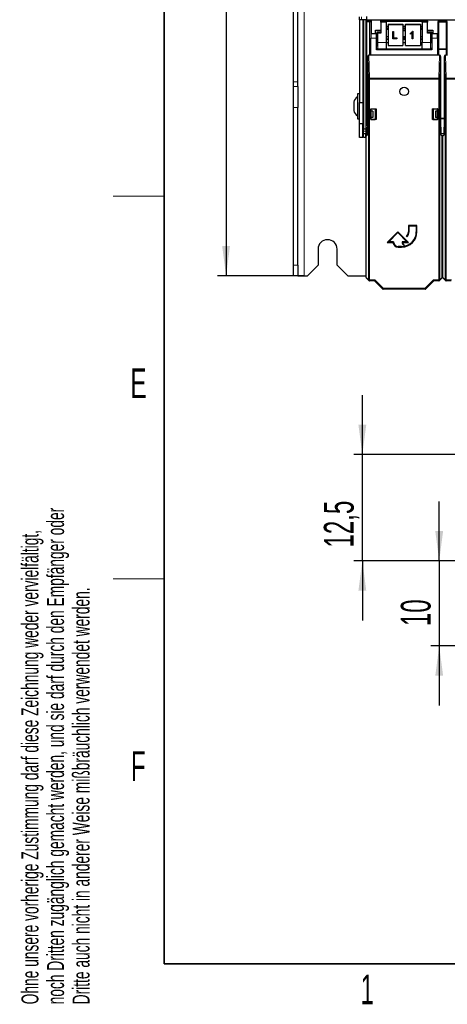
# Model space of a CAD drawing. Header units: millimetres. Extents: x 5 to 418, y 2 to 292.
# Tile 1 of 50: x 9 to 59, y 7 to 123. Entities that reach past the tile are written whole.
import ezdxf

# ---------------------------------------------------------------- set-up
doc = ezdxf.new("R2010")
doc.units = ezdxf.units.MM
doc.layers.add('SLD-0', color=7, linetype='Continuous')
doc.styles.add('SLDTEXTSTYLE1', font='TXT', dxfattribs={"width": 0.605})
doc.dimstyles.new('SLDDIMSTYLE0', dxfattribs={"dimtxt": 3.5, "dimasz": 3.5, "dimexe": 0, "dimexo": 0.0625, "dimgap": 0.875, "dimtad": 1, "dimlfac": 4, "dimrnd": 1e-09, "dimzin": 12, "dimdsep": 46, "dimtxsty": 'SLDTEXTSTYLE1', "dimsah": 1, "dimcen": 0.09, "dimadec": 0, "dimazin": 3, "dimtfac": 1, "dimtofl": 0, "dimtmove": 0, "dimatfit": 3, "dimfxl": 1, "dimfrac": 2, "dimtolj": 1, "dimtzin": 12, "dimarcsym": 0})
doc.dimstyles.new('SLDDIMSTYLE2', dxfattribs={"dimtxt": 3.5, "dimasz": 3.5, "dimexe": 0, "dimexo": 0.0625, "dimgap": 0.875, "dimtad": 1, "dimrnd": 1e-09, "dimzin": 12, "dimdsep": 46, "dimtxsty": 'SLDTEXTSTYLE1', "dimsah": 1, "dimcen": 0.09, "dimadec": 0, "dimazin": 3, "dimtfac": 1, "dimtmove": 0, "dimatfit": 0, "dimfxl": 1, "dimfrac": 2, "dimtolj": 1, "dimtzin": 12, "dimarcsym": 0})

# ---------------------------------------------------------------- blocks, each defined once
blk = doc.blocks.new('SW_NOTE_0_2')
at = {"layer": 'SLD-0', "color": 0, "char_height": 2, "attachment_point": 1, "rotation": 90, "style": 'SLDTEXTSTYLE1'}
for s, insert in [('noch Dritten zugänglich gemacht werden, und sie darf durch den Empfänger oder', (0.42, 0)), ('Ohne unsere vorherige Zustimmung darf diese Zeichnung weder vervielfältigt,', (-2.58, 0)), ('Dritte auch nicht in anderer Weise mißbräuchlich verwendet werden.', (3.42, 0))]:
    blk.add_mtext(s, dxfattribs=dict(at, insert=insert))
blk = doc.blocks.new('_D_1')
at = {"layer": 'SLD-0', "color": 7}
for p, q in [((42.45, 242.88), (32.27, 242.88)), ((33.27, 242.88), (33.27, 92.88)), ((42.45, 92.88), (32.27, 92.88))]:
    blk.add_line(p, q, dxfattribs=at)
for points in [[(33.27, 242.88), (32.81, 239.38), (33.73, 239.38)], [(33.27, 92.88), (33.73, 96.38), (32.81, 96.38)]]:
    blk.add_solid(points, dxfattribs=at)
at = {"layer": 'SLD-0', "color": 7, "insert": (28.76, 163.87), "char_height": 3.5, "attachment_point": 1, "rotation": 90, "style": 'SLDTEXTSTYLE1'}
blk.add_mtext('600', dxfattribs=at)
blk = doc.blocks.new('_D_11')
at = {"layer": 'SLD-0', "color": 7}
for p, q in [((49.28, 71.87), (49.28, 78.87)), ((65.19, 71.87), (48.28, 71.87)), ((49.28, 59.37), (49.28, 71.87)), ((79.02, 59.37), (48.28, 59.37)), ((49.28, 59.37), (49.28, 52.37))]:
    blk.add_line(p, q, dxfattribs=at)
for points in [[(49.28, 71.87), (49.74, 75.37), (48.82, 75.37)], [(49.28, 59.37), (48.82, 55.87), (49.74, 55.87)]]:
    blk.add_solid(points, dxfattribs=at)
at = {"layer": 'SLD-0', "color": 7, "insert": (44.76, 60.94), "char_height": 3.5, "attachment_point": 1, "rotation": 90, "style": 'SLDTEXTSTYLE1'}
blk.add_mtext('12,5', dxfattribs=at)
blk = doc.blocks.new('_D_12')
at = {"layer": 'SLD-0', "color": 7}
for p, q in [((58.31, 59.37), (58.31, 66.37)), ((79.02, 59.37), (57.31, 59.37)), ((58.31, 59.37), (58.31, 49.37)), ((79.02, 49.37), (57.31, 49.37)), ((58.31, 49.37), (58.31, 42.37))]:
    blk.add_line(p, q, dxfattribs=at)
for points in [[(58.31, 59.37), (58.77, 62.87), (57.85, 62.87)], [(58.31, 49.37), (57.85, 45.87), (58.77, 45.87)]]:
    blk.add_solid(points, dxfattribs=at)
at = {"layer": 'SLD-0', "color": 7, "insert": (53.8, 51.7), "char_height": 3.5, "attachment_point": 1, "rotation": 90, "style": 'SLDTEXTSTYLE1'}
blk.add_mtext('10', dxfattribs=at)

msp = doc.modelspace()

# ---------------------------------------------------------------- linework, layer by layer
at = {"color": 7, "linetype": 'Continuous', "lineweight": 18}
for p, q in [((42.4461, 92.8814), (42.4461, 242.8815)), ((49.1961, 123.3315), (49.1961, 122.9565)), ((49.7501, 122.8596), (50.2607, 122.8596)), ((50.1357, 122.7346), (49.7506, 122.7346)), ((50.1357, 118.8142), (50.1357, 122.7346)), ((50.2607, 122.8596), (50.2607, 118.8142)), ((51.4679, 122.8312), (52.0711, 122.8312)), ((52.0711, 122.7062), (51.4701, 122.7062)), ((56.3211, 122.8312), (56.9242, 122.8312)), ((56.9221, 122.7062), (56.3211, 122.7062)), ((58.1554, 122.7062), (58.1336, 122.7281)), ((58.1554, 119.5749), (58.1554, 122.7062)), ((58.1554, 122.7062), (58.2804, 122.7062)), ((58.2585, 122.8531), (58.2804, 122.8312)), ((58.2804, 122.7062), (58.2804, 122.8312)), ((58.2804, 122.8312), (59.1117, 122.8312)), ((58.2804, 122.7062), (58.2804, 119.5771)), ((59.1117, 122.7062), (58.2804, 122.7062)), ((59.1117, 122.8312), (59.1336, 122.8531)), ((59.1117, 122.7062), (59.1117, 122.8312)), ((59.1117, 119.5771), (59.1117, 122.7062)), ((59.1117, 122.7062), (59.2367, 122.7062)), ((59.2586, 122.7281), (59.2367, 122.7062)), ((59.2367, 122.7062), (59.2367, 119.5749)), ((52.0711, 122.036), (52.2961, 122.036)), ((54.0461, 122.036), (54.3461, 122.036)), ((56.0961, 122.036), (56.3211, 122.036)), ((50.9461, 120.8142), (50.2711, 120.8142)), ((50.9679, 121.5312), (51.4679, 121.5312)), ((50.9679, 120.3141), (50.9679, 121.5312)), ((51.4701, 121.4062), (51.0929, 121.4062)), ((51.0929, 121.4062), (51.0929, 120.3141)), ((52.0711, 120.681), (52.2961, 120.681)), ((54.0461, 120.681), (54.3461, 120.681)), ((56.0961, 120.681), (56.3211, 120.681)), ((57.2992, 121.4062), (56.9221, 121.4062)), ((56.9242, 121.5312), (57.4242, 121.5312)), ((57.2992, 120.3141), (57.2992, 121.4062)), ((57.4242, 121.5312), (57.4242, 120.3141)), ((58.1211, 120.8142), (57.4461, 120.8142)), ((50.9461, 119.6781), (50.9572, 119.6892)), ((51.0929, 120.3141), (50.9679, 120.3141)), ((51.0822, 119.5642), (51.071, 119.5531)), ((52.0711, 119.5642), (51.0822, 119.5642)), ((51.0929, 120.3141), (52.0711, 120.3141)), ((56.3211, 120.3141), (57.2992, 120.3141)), ((57.3099, 119.5642), (56.3211, 119.5642)), ((57.4242, 120.3141), (57.2992, 120.3141)), ((57.3211, 119.5531), (57.3099, 119.5642)), ((57.4349, 119.6892), (57.4461, 119.6781)), ((58.1314, 118.8142), (58.1314, 119.5312)), ((58.2564, 119.5291), (58.2564, 118.8142)), ((59.1357, 118.8142), (59.1357, 119.5291)), ((59.2607, 119.5312), (59.2607, 118.8142)), ((50.037, 118.8142), (50.1188, 116.1079)), ((58.2733, 116.1079), (58.3551, 118.8142)), ((59.037, 118.8142), (59.1188, 116.1079)), ((49.9938, 92.4165), (49.9938, 115.9996)), ((50.1188, 115.9996), (49.9938, 115.9996)), ((50.1188, 115.9996), (50.1188, 116.1079)), ((50.1188, 116.1079), (58.2733, 116.1079)), ((50.1188, 115.9996), (50.1188, 92.4165)), ((58.2733, 115.9996), (50.1188, 115.9996)), ((58.2733, 115.9996), (58.2733, 116.1079)), ((58.2733, 92.4165), (58.2733, 115.9996)), ((58.2733, 115.9996), (58.3983, 115.9996)), ((58.3983, 115.9996), (58.3983, 92.4165)), ((59.1188, 115.9996), (58.9938, 115.9996)), ((58.9938, 92.4165), (58.9938, 115.9996)), ((59.1188, 115.9996), (59.1188, 116.1079)), ((59.1188, 116.1079), (67.2733, 116.1079)), ((59.1188, 115.9996), (59.1188, 92.4165)), ((67.2733, 115.9996), (59.1188, 115.9996)), ((41.6961, 115.6824), (41.1961, 115.6824)), ((41.1961, 115.1222), (41.6961, 115.1222)), ((41.6961, 112.6601), (41.1961, 112.6601)), ((49.9131, 111.3448), (49.7504, 111.3448)), ((49.7506, 111.4332), (49.9131, 111.4332)), ((58.479, 111.4332), (58.9131, 111.4332)), ((58.9131, 111.3448), (58.479, 111.3448)), ((49.3961, 109.8815), (49.6961, 109.8815)), ((49.6461, 109.6315), (49.6461, 109.1314)), ((49.8826, 109.5671), (49.7425, 109.5671)), ((49.7428, 109.6037), (49.8832, 109.6037)), ((58.5089, 109.6037), (58.8832, 109.6037)), ((58.8826, 109.5671), (58.5095, 109.5671)), ((41.1961, 94.1314), (41.6961, 94.1314)), ((49.7211, 92.6893), (49.9938, 92.4165)), ((58.3983, 92.4165), (58.6711, 92.6893)), ((58.7211, 92.6893), (58.9938, 92.4165)), ((49.9938, 92.4165), (50.1188, 92.4165)), ((50.1188, 92.4165), (50.7613, 92.4165)), ((50.1188, 92.2915), (50.1188, 92.4165)), ((50.7613, 92.4165), (51.7364, 91.4414)), ((51.7364, 91.4414), (56.6557, 91.4414)), ((51.7364, 91.3165), (51.7364, 91.4414)), ((56.6557, 91.4414), (57.6308, 92.4165)), ((56.6557, 91.3165), (56.6557, 91.4414)), ((57.6308, 92.4165), (58.2733, 92.4165)), ((58.2733, 92.4165), (58.3983, 92.4165)), ((58.2733, 92.4165), (58.2733, 92.2915)), ((58.9938, 92.4165), (59.1188, 92.4165)), ((59.1188, 92.4165), (59.7613, 92.4165)), ((59.1188, 92.2915), (59.1188, 92.4165))]:
    msp.add_line(p, q, dxfattribs=at)
at = {"color": 7, "linetype": 'Continuous', "lineweight": 25}
for p, q in [((41.1961, 115.6824), (41.1961, 125.5305)), ((41.6961, 115.6824), (41.6961, 125.5305)), ((48.9461, 122.9565), (48.9461, 123.3315)), ((49.1961, 122.9565), (48.9461, 122.9565)), ((48.9461, 122.9565), (48.9461, 113.2565)), ((49.8211, 122.9565), (49.1961, 122.9565)), ((49.3211, 122.9565), (49.3211, 113.2565)), ((49.3961, 122.9565), (49.3961, 110.1314)), ((49.6961, 122.9565), (49.6961, 109.3815)), ((49.7446, 122.9565), (49.7446, 122.8815)), ((49.7446, 122.8815), (49.7501, 122.8596)), ((50.2826, 122.8815), (49.7446, 122.8815)), ((49.7506, 122.7346), (49.7506, 111.4332)), ((49.8211, 122.9565), (49.8211, 123.3489)), ((49.8211, 122.9565), (91.2711, 122.9565)), ((50.2607, 122.8596), (50.2826, 122.8815)), ((50.2826, 122.8815), (50.2826, 122.9565)), ((50.3086, 122.9565), (50.3086, 121.3142)), ((51.4461, 122.8531), (51.4461, 121.7791)), ((51.4679, 122.8312), (51.4461, 122.8531)), ((56.9461, 122.8531), (51.4461, 122.8531)), ((51.4701, 122.7062), (51.4701, 121.4062)), ((52.0711, 122.8335), (56.3211, 122.8335)), ((52.0711, 122.8335), (52.0711, 122.8312)), ((52.0711, 122.8312), (52.0711, 122.7062)), ((52.0711, 122.7062), (52.0711, 120.3141)), ((56.3211, 122.8335), (56.3211, 122.8312)), ((56.3211, 122.7062), (56.3211, 122.8312)), ((56.3211, 122.7062), (56.3211, 120.3141)), ((56.9221, 121.4062), (56.9221, 122.7062)), ((56.9242, 122.8312), (56.9461, 122.8531)), ((56.9461, 121.7791), (56.9461, 122.8531)), ((58.1336, 122.7281), (58.1336, 119.5531)), ((59.1336, 122.8531), (58.2585, 122.8531)), ((59.2586, 119.5531), (59.2586, 122.7281)), ((50.8211, 121.7791), (51.4461, 121.7791)), ((50.8211, 121.3142), (50.8211, 121.7791)), ((51.4461, 121.7791), (51.4461, 121.5531)), ((51.4679, 121.5312), (51.4461, 121.5531)), ((51.4461, 121.5531), (51.4461, 121.5352)), ((52.0711, 122.2334), (52.2961, 122.2334)), ((52.0711, 122.033), (52.2961, 122.033)), ((52.0711, 121.8608), (52.2961, 121.8608)), ((52.2961, 122.4595), (52.2961, 122.4161)), ((52.2961, 122.4595), (54.0461, 122.4595)), ((52.2961, 122.4161), (54.0461, 122.4161)), ((52.2961, 122.4161), (52.2961, 119.9541)), ((52.859, 121.6209), (52.9499, 121.6209)), ((52.859, 121.6204), (52.859, 121.6209)), ((52.859, 120.7587), (52.859, 121.6204)), ((52.859, 121.6204), (52.9499, 121.6204)), ((52.9499, 121.6204), (52.9499, 121.6209)), ((52.9499, 121.6204), (52.9499, 120.8594)), ((54.0461, 122.4595), (54.0461, 122.4161)), ((54.0461, 122.4161), (54.0461, 119.9541)), ((54.0461, 122.2334), (54.3461, 122.2334)), ((54.0461, 122.033), (54.3461, 122.033)), ((54.3461, 121.9873), (54.0461, 121.9873)), ((54.3461, 121.8733), (54.0461, 121.8733)), ((54.0461, 121.7196), (54.3461, 121.7196)), ((54.3461, 122.4595), (56.0961, 122.4595)), ((54.3461, 122.4595), (54.3461, 122.4161)), ((54.3461, 122.4161), (56.0961, 122.4161)), ((54.3461, 119.9541), (54.3461, 122.4161)), ((55.1557, 121.6321), (55.2147, 121.6321)), ((55.1557, 121.6316), (55.1557, 121.6321)), ((55.1557, 121.6316), (55.2147, 121.6316)), ((55.2147, 121.6316), (55.2147, 121.6321)), ((55.2147, 121.6316), (55.2147, 120.7587)), ((56.0961, 122.4595), (56.0961, 122.4161)), ((56.0961, 122.4161), (56.0961, 119.9541)), ((56.0961, 122.2334), (56.3211, 122.2334)), ((56.0961, 122.033), (56.3211, 122.033)), ((56.0961, 121.8608), (56.3211, 121.8608)), ((56.9242, 121.5312), (56.9461, 121.5531)), ((56.9461, 121.5531), (56.9461, 121.7791)), ((56.9461, 121.7791), (57.5711, 121.7791)), ((56.9461, 121.5352), (56.9461, 121.5531)), ((57.5711, 121.7791), (57.5711, 121.3142)), ((50.2711, 118.8142), (50.2711, 120.8142)), ((50.9461, 121.3142), (50.2798, 121.3142)), ((50.9639, 121.3142), (50.9461, 121.3142)), ((50.9461, 120.8142), (50.9461, 121.3142)), ((50.9461, 119.4392), (50.9461, 120.8142)), ((50.9639, 121.5352), (50.9639, 120.8142)), ((50.9679, 121.5312), (50.9639, 121.5352)), ((51.4461, 121.5352), (50.9639, 121.5352)), ((52.2961, 120.9627), (52.0711, 120.9627)), ((52.2961, 120.6927), (52.0711, 120.6927)), ((53.3136, 120.7587), (52.859, 120.7587)), ((52.9499, 120.8599), (53.3136, 120.8599)), ((52.9499, 120.8594), (53.3136, 120.8594)), ((53.3136, 120.8594), (53.3136, 120.8599)), ((53.3136, 120.8594), (53.3136, 120.7587)), ((54.3461, 120.9627), (54.0461, 120.9627)), ((54.3461, 120.8677), (54.0461, 120.8677)), ((54.0461, 120.714), (54.3461, 120.714)), ((54.3461, 120.6927), (54.0461, 120.6927)), ((54.9419, 121.4078), (54.9419, 121.4082)), ((54.9419, 121.3071), (54.9419, 121.4078)), ((55.1238, 120.7587), (55.1238, 121.4414)), ((55.2147, 120.7587), (55.1238, 120.7587)), ((56.3211, 120.9627), (56.0961, 120.9627)), ((56.3211, 120.6927), (56.0961, 120.6927)), ((57.4282, 121.5352), (56.9461, 121.5352)), ((57.4242, 121.5312), (57.4282, 121.5352)), ((57.4282, 120.8142), (57.4282, 121.5352)), ((57.4461, 121.3142), (57.4282, 121.3142)), ((57.4461, 121.3142), (57.4461, 120.8142)), ((58.1123, 121.3142), (57.4461, 121.3142)), ((57.4461, 120.8142), (57.4461, 119.4392)), ((58.1211, 120.8142), (58.1211, 118.8142)), ((50.9461, 120.3142), (50.9552, 120.3142)), ((50.9461, 119.5531), (51.071, 119.5531)), ((57.4461, 119.4392), (50.9461, 119.4392)), ((51.071, 119.5531), (57.3211, 119.5531)), ((52.0711, 120.3141), (52.0711, 119.5642)), ((52.0711, 120.3099), (52.2961, 120.3099)), ((52.0711, 119.5642), (52.0711, 119.5627)), ((52.0711, 119.5627), (56.3211, 119.5627)), ((52.2961, 119.9541), (54.0461, 119.9541)), ((54.0461, 120.3099), (54.3461, 120.3099)), ((54.3461, 119.9541), (56.0961, 119.9541)), ((56.0961, 120.3099), (56.3211, 120.3099)), ((56.3211, 119.5642), (56.3211, 120.3141)), ((56.3211, 119.5642), (56.3211, 119.5627)), ((57.3211, 119.5531), (57.4461, 119.5531)), ((57.4369, 120.3142), (57.4461, 120.3142)), ((58.1211, 119.5531), (58.1336, 119.5531)), ((58.1314, 119.5312), (58.1211, 119.5416)), ((58.1554, 119.5749), (58.1336, 119.5531)), ((58.1336, 119.5531), (59.2586, 119.5531)), ((58.2564, 119.5291), (59.1357, 119.5291)), ((58.2804, 119.5771), (59.1117, 119.5771)), ((59.2367, 119.5749), (59.2586, 119.5531)), ((59.2586, 119.5531), (59.2711, 119.5531)), ((59.2711, 119.5416), (59.2607, 119.5312)), ((49.9938, 115.9996), (49.9131, 118.6711)), ((49.9131, 111.3142), (49.9131, 118.6711)), ((50.2711, 118.8142), (50.037, 118.8142)), ((58.1211, 118.8142), (50.2711, 118.8142)), ((58.3551, 118.8142), (58.1211, 118.8142)), ((58.479, 118.6711), (58.3983, 115.9996)), ((58.479, 118.6711), (58.479, 111.3142)), ((58.9938, 115.9996), (58.9131, 118.6711)), ((58.9131, 111.3142), (58.9131, 118.6711)), ((59.2711, 118.8142), (59.037, 118.8142)), ((41.1961, 115.1222), (41.1961, 115.6824)), ((41.1961, 112.6601), (41.1961, 115.1222)), ((41.6961, 115.1222), (41.6961, 115.6824)), ((41.6961, 115.1222), (41.6961, 112.6601)), ((48.9461, 114.2815), (48.6961, 114.2815)), ((48.6961, 114.2815), (48.6961, 111.3315)), ((41.1961, 94.1314), (41.1961, 112.6601)), ((41.6961, 94.1314), (41.6961, 112.6601)), ((48.2711, 113.3065), (48.2711, 112.3065)), ((48.9461, 113.2565), (49.3211, 113.2565)), ((48.9461, 110.7564), (48.9461, 113.2565)), ((49.3211, 113.2565), (49.3211, 110.7564)), ((50.2611, 112.5242), (50.2694, 112.5159)), ((50.2611, 112.5242), (50.886, 112.5242)), ((50.2611, 111.2542), (50.2611, 112.5242)), ((50.2711, 112.5159), (50.2694, 112.5159)), ((50.2694, 112.5159), (50.2694, 111.3142)), ((50.2711, 112.5159), (50.2966, 112.5134)), ((50.283, 112.5065), (50.2905, 112.514)), ((50.283, 112.5065), (50.283, 112.2565)), ((50.2966, 112.5134), (50.7835, 112.5142)), ((50.2966, 112.2565), (50.2966, 112.5134)), ((50.7835, 112.5142), (50.8291, 112.5234)), ((50.7835, 112.5142), (50.7835, 111.2642)), ((50.8291, 112.5234), (50.8852, 112.5234)), ((50.886, 112.5242), (50.8852, 112.5234)), ((50.8852, 112.5234), (50.8852, 111.2551)), ((50.886, 112.5242), (50.886, 111.2542)), ((57.5061, 112.5242), (58.131, 112.5242)), ((57.5061, 111.2542), (57.5061, 112.5242)), ((57.5061, 112.5242), (57.5069, 112.5234)), ((57.5069, 111.2551), (57.5069, 112.5234)), ((57.5069, 112.5234), (57.563, 112.5234)), ((57.6086, 112.5142), (57.563, 112.5234)), ((57.6086, 112.5142), (58.0955, 112.5134)), ((57.6086, 112.5142), (57.6086, 111.2642)), ((58.1211, 112.5159), (58.0955, 112.5134)), ((58.0955, 112.2565), (58.0955, 112.5134)), ((58.1016, 112.514), (58.1091, 112.5065)), ((58.1091, 112.2565), (58.1091, 112.5065)), ((58.1228, 112.5159), (58.1211, 112.5159)), ((58.131, 112.5242), (58.1228, 112.5159)), ((58.1228, 111.3142), (58.1228, 112.5159)), ((58.131, 112.5242), (58.131, 111.2542)), ((48.6961, 111.3315), (48.9461, 111.3315)), ((49.7428, 109.6037), (49.7504, 111.3448)), ((49.8803, 109.4392), (49.9131, 111.3142)), ((50.2611, 111.2542), (50.2694, 111.2626)), ((50.886, 111.2542), (50.2611, 111.2542)), ((50.5086, 112.2565), (50.2694, 112.2565)), ((50.5086, 111.5065), (50.2694, 111.5065)), ((50.2694, 111.3142), (50.2694, 111.2626)), ((50.2694, 111.2626), (50.272, 111.2626)), ((50.2966, 111.2651), (50.272, 111.2626)), ((50.283, 111.5065), (50.283, 111.2637)), ((50.2966, 111.2651), (50.2966, 111.5065)), ((50.2966, 111.2651), (50.7835, 111.2642)), ((50.5086, 112.2565), (50.5086, 111.5065)), ((50.7835, 111.6315), (50.8852, 111.6315)), ((50.8291, 111.2551), (50.7835, 111.2642)), ((50.8852, 111.2551), (50.8291, 111.2551)), ((50.886, 111.2542), (50.8852, 111.2551)), ((57.5061, 111.2542), (57.5069, 111.2551)), ((58.131, 111.2542), (57.5061, 111.2542)), ((57.5069, 111.6315), (57.6086, 111.6315)), ((57.563, 111.2551), (57.5069, 111.2551)), ((57.563, 111.2551), (57.6086, 111.2642)), ((57.6086, 111.2642), (58.0955, 111.2651)), ((57.8836, 112.2565), (57.8836, 111.5065)), ((58.1228, 112.2565), (57.8836, 112.2565)), ((58.1228, 111.5065), (57.8836, 111.5065)), ((58.0955, 111.2651), (58.0955, 111.5065)), ((58.0955, 111.2651), (58.1202, 111.2626)), ((58.1091, 111.2637), (58.1091, 111.5065)), ((58.1202, 111.2626), (58.1227, 111.2626)), ((58.1227, 111.2626), (58.1228, 111.3142)), ((58.131, 111.2542), (58.1227, 111.2626)), ((58.479, 111.3142), (58.5118, 109.4392)), ((58.8803, 109.4392), (58.9131, 111.3142)), ((49.3211, 110.7564), (48.9461, 110.7564)), ((48.9461, 109.1565), (48.9461, 110.7564)), ((49.3211, 109.1565), (49.3211, 110.7564)), ((49.3211, 110.1565), (49.3961, 110.1565)), ((49.6961, 110.1314), (49.3961, 110.1314)), ((49.3961, 109.8815), (49.3961, 110.1314)), ((49.3211, 109.1565), (48.9461, 109.1565)), ((49.3961, 109.6565), (49.3211, 109.6565)), ((49.3961, 109.6315), (49.3961, 109.8815)), ((49.3961, 109.1314), (49.3961, 109.6315)), ((49.3961, 109.6315), (49.6461, 109.6315)), ((49.6461, 109.1314), (49.3961, 109.1314)), ((49.6961, 109.6315), (49.6461, 109.6315)), ((49.7211, 109.1314), (49.6461, 109.1314)), ((49.7425, 109.5671), (49.6961, 109.3815)), ((49.6961, 109.3815), (49.8226, 109.3815)), ((49.7211, 109.28), (49.8803, 109.4392)), ((49.7211, 92.6893), (49.7211, 109.28)), ((58.5118, 109.4392), (58.6711, 109.28)), ((58.5696, 109.3815), (58.8226, 109.3815)), ((58.6711, 92.6893), (58.6711, 109.28)), ((58.6711, 109.1314), (58.7211, 109.1314)), ((58.7211, 109.28), (58.8803, 109.4392)), ((58.7211, 92.6893), (58.7211, 109.28)), ((55.6961, 98.8142), (54.6961, 98.8142)), ((54.6961, 98.8142), (54.6961, 98.0642)), ((54.7711, 98.0642), (54.7711, 98.7392)), ((54.7711, 98.7392), (55.6211, 98.7392)), ((55.6211, 98.7392), (55.6211, 98.0642)), ((55.6961, 98.0642), (55.6961, 98.8142)), ((53.4461, 98.0642), (52.1961, 96.8142)), ((52.3771, 96.8892), (53.4461, 97.9582)), ((54.6961, 96.8142), (53.4461, 98.0642)), ((53.4461, 97.9582), (54.515, 96.8892)), ((54.4617, 97.4985), (54.5148, 97.4455)), ((52.1961, 96.8142), (52.8756, 96.8142)), ((52.9461, 96.8892), (52.3771, 96.8892)), ((53.8961, 96.3392), (53.4961, 96.3392)), ((53.4961, 96.2642), (53.8961, 96.2642)), ((54.515, 96.8892), (53.9461, 96.8892)), ((54.0206, 96.8142), (54.6961, 96.8142)), ((54.1358, 96.4651), (54.2029, 96.4986)), ((44.0711, 96.0065), (44.0711, 94.1314)), ((46.3211, 94.1314), (46.3211, 96.0065)), ((41.1961, 92.8877), (41.1961, 94.1314)), ((41.6961, 94.1314), (41.6961, 92.8877)), ((42.8211, 92.8814), (44.0711, 94.1314)), ((46.3211, 94.1314), (47.5711, 92.8814)), ((41.2023, 92.8814), (41.1961, 92.8877)), ((41.7065, 92.8814), (41.2023, 92.8814)), ((41.6961, 92.8877), (41.7065, 92.8814)), ((41.7065, 92.8814), (42.4461, 92.8814)), ((42.4461, 92.8814), (42.8211, 92.8814)), ((47.5711, 92.8814), (49.7211, 92.8814)), ((49.7577, 92.6009), (50.0304, 92.3281)), ((58.3617, 92.3281), (58.6344, 92.6009)), ((58.6711, 92.8814), (58.7211, 92.8814)), ((58.7577, 92.6009), (59.0304, 92.3281)), ((50.7095, 92.2915), (50.1188, 92.2915)), ((51.648, 91.353), (50.7095, 92.2915)), ((57.6826, 92.2915), (56.7441, 91.353)), ((58.2733, 92.2915), (57.6826, 92.2915)), ((59.7095, 92.2915), (59.1188, 92.2915)), ((56.6557, 91.3165), (51.7364, 91.3165))]:
    msp.add_line(p, q, dxfattribs=at)
at = {"color": 7, "linetype": 'Continuous', "lineweight": 25, "flags": 128}
for points in [[(50.2607, 122.8596), (50.2579, 122.8568), (50.2506, 122.8495), (50.2389, 122.8378), (50.2233, 122.8222), (50.2045, 122.8034), (50.183, 122.7819), (50.1598, 122.7587), (50.1357, 122.7346)], [(51.0929, 121.4062), (51.0688, 121.4304), (51.0456, 121.4536), (51.0241, 121.475), (51.0053, 121.4939), (50.9897, 121.5094), (50.978, 121.5211), (50.9707, 121.5285), (50.9679, 121.5312)], [(57.4242, 121.5312), (57.4214, 121.5285), (57.4141, 121.5211), (57.4024, 121.5094), (57.3868, 121.4939), (57.368, 121.475), (57.3465, 121.4536), (57.3233, 121.4304), (57.2992, 121.4062)], [(50.7095, 92.2915), (50.7102, 92.2931), (50.7124, 92.2985), (50.7162, 92.3075), (50.7213, 92.32), (50.7277, 92.3354), (50.7352, 92.3534), (50.7434, 92.3733), (50.7522, 92.3946), (50.7613, 92.4165)], [(57.6308, 92.4165), (57.6399, 92.3946), (57.6487, 92.3733), (57.6569, 92.3534), (57.6644, 92.3354), (57.6708, 92.32), (57.6759, 92.3075), (57.6797, 92.2985), (57.6819, 92.2931), (57.6826, 92.2915)]]:
    msp.add_lwpolyline(points, dxfattribs=at)
at = {"color": 7, "linetype": 'Continuous', "lineweight": 18, "flags": 128}
for points in [[(51.648, 91.353), (51.6495, 91.3545), (51.6543, 91.3593), (51.6624, 91.3674), (51.6734, 91.3784), (51.6868, 91.3918), (51.7022, 91.4072), (51.719, 91.424), (51.7364, 91.4414)], [(56.7441, 91.353), (56.7427, 91.3545), (56.7378, 91.3593), (56.7297, 91.3674), (56.7188, 91.3784), (56.7053, 91.3918), (56.6899, 91.4072), (56.6731, 91.424), (56.6557, 91.4414)]]:
    msp.add_lwpolyline(points, dxfattribs=at)
at = {"color": 7, "linetype": 'Continuous', "lineweight": 25}
msp.add_circle((54.1961, 114.5642), 0.5, dxfattribs=at)
at = {"color": 7, "linetype": 'Continuous', "lineweight": 18}
for centre, radius, start, end in [((58.2804, 122.7062), 0.125, 90.017967, 179.982033), ((59.1117, 122.7062), 0.125, 0.017967, 89.981179), ((51.0822, 119.6892), 0.125, 180.017967, 269.980325), ((57.3099, 119.6892), 0.125, 270.019675, 359.982033), ((50.1121, 115.9893), 0.1188, 86.777316, 175.020624), ((58.28, 115.9893), 0.1188, 4.979376, 93.222684), ((59.1121, 115.9893), 0.1188, 86.777887, 175.019208), ((50.1188, 92.4165), 0.1249, 179.977211, 225.000283), ((58.2734, 92.4165), 0.1249, 314.996535, 0.025972), ((59.1188, 92.4165), 0.1249, 179.975619, 225.001875)]:
    msp.add_arc(centre, radius, start, end, dxfattribs=at)
at = {"color": 7, "linetype": 'Continuous', "lineweight": 25}
for centre, radius, start, end in [((49.2424, 113.0689), 1, 123.118888, 166.258685), ((49.2424, 112.544), 1, 193.741315, 236.881112), ((53.8961, 98.0642), 1.8, 270, 0), ((53.8961, 98.0642), 1.725, 270, 0), ((53.8961, 98.0642), 0.8, 315, 0), ((53.8961, 98.0642), 0.875, 315, 0), ((45.1961, 96.0065), 1.125, 0, 180), ((53.4961, 96.8892), 0.625, 186.892103, 270), ((53.4961, 96.8892), 0.55, 180, 270), ((54.515, 96.8892), 0.5689, 180, 228.198912), ((54.515, 96.8892), 0.5, 188.626927, 231.373561), ((50.1188, 92.4165), 0.125, 225, 270), ((58.2733, 92.4165), 0.125, 270, 315), ((59.1188, 92.4165), 0.125, 225, 270), ((51.7364, 91.4414), 0.125, 225, 270), ((56.6557, 91.4414), 0.125, 270, 315)]:
    msp.add_arc(centre, radius, start, end, dxfattribs=at)
for centre, major_axis, ratio, start_param, end_param in [((49.7501, 122.7346), (0, 0.125), 0.00436335, 4.71238898, 6.26573201), ((51.4679, 122.7063), (0, 0.125), 0.01745506, 4.71238898, 6.26573201), ((56.9242, 122.7063), (0, 0.125), 0.01745506, 0.01745329, 1.57079633), ((58.2586, 122.7281), (-0.0884, 0.0884), 0.99969546, 5.49793944, 7.06843118), ((59.1335, 122.7281), (0.0884, 0.0884), 0.99969546, 5.49793944, 7.06843118), ((50.2798, 120.8142), (0, 0.5), 0.01745506, 0, 1.57079633), ((50.9552, 120.8142), (0, 0.5), 0.01745506, 3.14159265, 4.71238898), ((51.4679, 121.4063), (0, 0.125), 0.01745506, 4.71238898, 6.26573201), ((56.9242, 121.4063), (0, 0.125), 0.01745506, 0.01745329, 1.57079633), ((57.4369, 120.8142), (0, 0.5), 0.01745506, 1.57079633, 3.14159265), ((58.1123, 120.8142), (0, 0.5), 0.01745506, 4.71238898, 6.28318531), ((51.0711, 119.6781), (-0.0884, -0.0884), 0.99969546, 5.49793944, 7.06843118), ((57.321, 119.6781), (0.0884, -0.0884), 0.99969546, 5.49793944, 7.06843118), ((58.2564, 119.5313), (0.125, 0), 0.01745506, 3.15904595, 4.71238898), ((58.2804, 119.5749), (0.125, 0), 0.01745506, 1.57079633, 3.12413936), ((59.1117, 119.5749), (0.125, 0), 0.01745506, 0.01745329, 1.57079633), ((59.1357, 119.5313), (0.125, 0), 0.01745506, 4.71238898, 6.26573201), ((50.0381, 118.6699), (-0.0044, 0.1443), 0.86592647, 6.25701168, 7.81908169), ((58.354, 118.6699), (0.0044, 0.1443), 0.86592647, 4.74728892, 6.30935894), ((59.0381, 118.6699), (-0.0044, 0.1443), 0.86592647, 6.25701168, 7.81908169), ((49.7501, 111.4332), (0, 0.125), 0.00436335, 3.92699082, 4.71238898), ((49.7425, 109.6921), (0, 0.125), 0.00436335, 3.15904595, 3.92699082), ((49.8461, 92.6892), (0.0884, -0.0884), 0.99969546, 3.92683852, 4.71238898), ((58.546, 92.6892), (-0.0884, -0.0884), 0.99969546, 1.57079633, 2.35634678), ((58.8461, 92.6892), (0.0884, -0.0884), 0.99969546, 3.92683852, 4.71238898)]:
    msp.add_ellipse(centre, major_axis=major_axis, ratio=ratio, start_param=start_param, end_param=end_param, dxfattribs=at)
at = {"color": 7, "linetype": 'Continuous', "lineweight": 18}
for centre, major_axis, ratio, start_param, end_param in [((50.957, 120.3141), (0, 0.625), 0.01745506, 3.15904595, 4.71238898), ((51.082, 120.3141), (0, 0.75), 0.01454589, 3.15904595, 4.71238898), ((57.3101, 120.3141), (0, 0.75), 0.01454589, 1.57079633, 3.12413936), ((57.4351, 120.3141), (0, 0.625), 0.01745506, 1.57079633, 3.12413936)]:
    msp.add_ellipse(centre, major_axis=major_axis, ratio=ratio, start_param=start_param, end_param=end_param, dxfattribs=at)
at = {"color": 7, "linetype": 'Continuous', "lineweight": 25}
for points, knots in [([(54.9419, 121.4082), (54.9917, 121.4413), (55.0804, 121.5003), (55.1327, 121.5918), (55.1557, 121.6321)], [0, 0, 0, 0, 0.56019827, 1, 1, 1, 1]), ([(54.9419, 121.4078), (54.9917, 121.4409), (55.0804, 121.4999), (55.1327, 121.5914), (55.1557, 121.6316)], [0, 0, 0, 0, 0.56020469, 1, 1, 1, 1]), ([(55.1238, 121.4414), (55.0933, 121.4117), (55.0389, 121.3586), (54.9716, 121.3228), (54.9419, 121.3071)], [0, 0, 0, 0, 0.5597468, 1, 1, 1, 1])]:
    msp.add_open_spline(points, degree=3, knots=knots, dxfattribs=at)
at = {"layer": 'SLD-0', "lineweight": 35}
for p, q in [((26, 282.5), (26, 12)), ((26, 12), (408, 12))]:
    msp.add_line(p, q, dxfattribs=at)
at = {"layer": 'SLD-0', "lineweight": 18}
for p, q in [((20, 102.25), (26, 102.25)), ((20, 57.25), (26, 57.25))]:
    msp.add_line(p, q, dxfattribs=at)

# ---------------------------------------------------------------- block references
at = {"layer": 'SLD-0'}
msp.add_blockref('SW_NOTE_0_2', (11.808, 7.2381), dxfattribs=at)

# ---------------------------------------------------------------- texts
at = {"layer": 'SLD-0', "char_height": 3.5, "attachment_point": 2, "style": 'SLDTEXTSTYLE1'}
for s, insert in [('E', (22.9816, 82.0011)), ('F', (22.9536, 37.0011)), ('1', (49.8527, 10.743))]:
    msp.add_mtext(s, dxfattribs=dict(at, insert=insert))

# ---------------------------------------------------------------- dimensions: what is measured, and where the dimension line sits
at = {"layer": 'SLD-0', "color": 7}
for base, p1, p2, dimstyle, picture, middle in [((33.273, 92.8815), (42.4461, 242.8815), (42.4461, 92.8815), 'SLDDIMSTYLE0', '_D_1', (33.273, 167.8815)), ((49.2753, 71.8723), (79.0246, 59.3723), (65.1892, 71.8723), 'SLDDIMSTYLE2', '_D_11', (49.2753, 65.6223)), ((58.3088, 49.3723), (79.0246, 59.3723), (79.0246, 49.3723), 'SLDDIMSTYLE2', '_D_12', (58.3088, 54.3723))]:
    dim = msp.add_linear_dim(base=base, p1=p1, p2=p2, angle=90, dimstyle=dimstyle, dxfattribs=at)
    dim.commit()
    dim.dimension.update_dxf_attribs({"geometry": picture, "text_midpoint": middle, "dimtype": 160})

doc.saveas('drawing.dxf')
